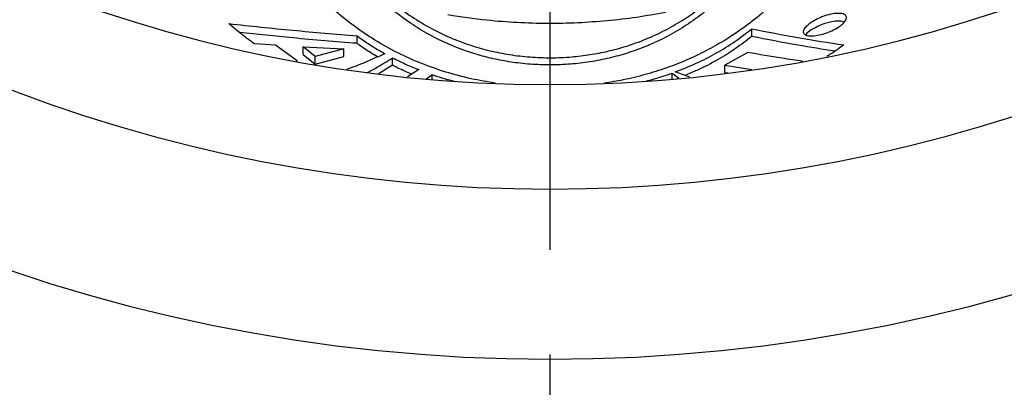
# Model space of a CAD drawing. Header units: millimetres. Extents: x 8 to 862, y 8 to 585.
# Tile 78 of 84: x 726 to 750, y 527 to 536. Entities that reach past the tile are written whole.
import ezdxf

# ---------------------------------------------------------------- set-up
doc = ezdxf.new("R2010")
doc.units = ezdxf.units.MM
doc.linetypes.add('CENTERX2', pattern=[20.32, 12.7, -2.54, 2.54, -2.54])
doc.layers.add('CENTERLINE', color=4, linetype='CENTERX2')
doc.layers.add('DIMENSIONS', color=2, linetype='Continuous')
doc.layers.add('OUTLINE', color=7, linetype='Continuous', lineweight=25)
doc.styles.add('SLDTEXTSTYLE0', font='TXT', dxfattribs={"width": 0.75})
doc.dimstyles.new('SLDDIMSTYLE23', dxfattribs={"dimtxt": 3.5, "dimasz": 2, "dimexe": 0, "dimexo": 0.0625, "dimgap": 0.875, "dimtad": 1, "dimrnd": 1e-09, "dimzin": 12, "dimdsep": 46, "dimtxsty": 'SLDTEXTSTYLE0', "dimsah": 1, "dimcen": 0, "dimadec": 0, "dimazin": 3, "dimtfac": 1, "dimtofl": 0, "dimtmove": 0, "dimatfit": 3, "dimfxl": 0, "dimfrac": 2, "dimtolj": 1, "dimtzin": 12, "dimarcsym": 0})
doc.dimstyles.new('SLDDIMSTYLE9', dxfattribs={"dimtxt": 3.5, "dimasz": 2, "dimexe": 0, "dimexo": 0.0625, "dimgap": 0.875, "dimtad": 1, "dimrnd": 1e-09, "dimzin": 12, "dimdsep": 46, "dimtxsty": 'SLDTEXTSTYLE0', "dimsah": 1, "dimcen": 0, "dimadec": 0, "dimazin": 3, "dimtfac": 1, "dimtofl": 0, "dimtmove": 0, "dimatfit": 3, "dimfxl": 0, "dimfrac": 2, "dimtolj": 1, "dimtzin": 12, "dimarcsym": 0})

# ---------------------------------------------------------------- blocks, each defined once
blk = doc.blocks.new('_D_87')
at = {"layer": 'DIMENSIONS'}
blk.add_line((791.29, 545.141), (739.166, 568.209), dxfattribs=at)
blk.add_arc((739.166, 568.209), 131.85, 291.26696, 338.13735, dxfattribs=at)
blk.add_solid([(791.29, 545.141), (789.663, 546.408), (789.258, 545.493)], dxfattribs=at)
at = {"layer": 'DIMENSIONS', "insert": (761.078, 563.428), "char_height": 3.5, "attachment_point": 1, "rotation": 336.1278, "style": 'SLDTEXTSTYLE0'}
blk.add_mtext('R57', dxfattribs=at)
blk = doc.blocks.new('_D_91')
at = {"layer": 'DIMENSIONS'}
blk.add_line((713.624, 507.081), (739.166, 568.209), dxfattribs=at)
blk.add_solid([(713.624, 507.081), (714.856, 508.733), (713.934, 509.119)], dxfattribs=at)
at = {"layer": 'DIMENSIONS', "insert": (722.421, 539.794), "char_height": 3.5, "attachment_point": 1, "rotation": 67.3225, "style": 'SLDTEXTSTYLE0'}
blk.add_mtext('R66,25', dxfattribs=at)
blk = doc.blocks.new('SW_CENTERMARKSYMBOL_0')
at = {"layer": 'CENTERLINE', "color": 0}
blk.add_line((0, -5), (0, -79.679), dxfattribs=at)

msp = doc.modelspace()

# ---------------------------------------------------------------- linework, layer by layer
at = {"layer": 'OUTLINE'}
for p, q in [((744.05872, 535.35668), (744.05872, 535.54083)), ((734.49169, 535.18915), (734.49169, 535.37257)), ((732.51842, 535.14), (732.00767, 535.17339)), ((733.0449, 534.76228), (732.51842, 535.14)), ((733.18297, 535.10057), (734.17294, 535.05137)), ((733.47553, 534.86683), (733.18297, 535.10057)), ((733.18297, 534.91581), (733.18297, 535.10057)), ((734.17294, 535.05137), (733.47553, 534.86683)), ((734.17294, 534.86734), (734.17294, 535.05137)), ((733.18297, 534.91581), (733.47553, 534.68232)), ((733.47553, 534.68232), (734.17294, 534.86734)), ((733.47553, 534.68232), (733.47553, 534.86683)), ((735.35374, 534.65601), (735.35374, 534.83657)), ((743.96118, 534.96824), (743.40593, 534.65904)), ((733.01892, 534.75633), (733.0449, 534.76228)), ((733.0449, 534.74517), (733.0449, 534.76228)), ((735.35374, 534.65601), (735.00603, 534.44551)), ((735.98604, 534.55094), (735.71434, 534.37585)), ((743.40593, 534.65904), (744.06303, 534.55423)), ((743.40593, 534.47713), (743.40593, 534.65904)), ((736.17845, 534.3302), (736.31643, 534.42963)), ((736.31643, 534.3095), (736.31643, 534.42963)), ((742.12835, 534.4677), (742.28774, 534.34266)), ((742.12835, 534.31916), (742.12835, 534.4677)), ((742.56058, 534.37028), (742.20156, 534.49433)), ((743.47798, 534.46544), (743.40593, 534.47713))]:
    msp.add_line(p, q, dxfattribs=at)
for radius, start, end in [(40.67122, 180, 0), (34.01882, 180.168424, 359.831576), (36.55, 225, 315)]:
    msp.add_arc((739.16604, 568.20876), radius, start, end, dxfattribs=at)
for points, knots in [([(737.83696, 534.22499), (737.64348, 534.25714), (737.23474, 534.32505), (736.6375, 534.48772), (736.04649, 534.69475), (735.46957, 534.95129), (734.91533, 535.26086), (734.39018, 535.61967), (733.89455, 536.02106), (733.43545, 536.45958), (733.01914, 536.93335), (732.66147, 537.42181), (732.36135, 537.92255), (732.11946, 538.43213), (731.93516, 538.94664), (731.80927, 539.45963), (731.74361, 539.95297), (731.73341, 540.42361), (731.77316, 540.87071), (731.86268, 541.3059), (732.0023, 541.72603), (732.19219, 542.12849), (732.4345, 542.51078), (732.72424, 542.87509), (732.9615, 543.10103), (733.08004, 543.21391)], [0, 0, 0, 0, 0.03417366, 0.0721956, 0.11032652, 0.14836996, 0.19038397, 0.23250723, 0.2745556, 0.32132551, 0.36826258, 0.4152294, 0.46203975, 0.5094295, 0.55694903, 0.60447482, 0.65187315, 0.69535751, 0.73899697, 0.78268037, 0.82630278, 0.86977262, 0.91316578, 0.9566163, 1, 1, 1, 1]), ([(745.5233, 542.95052), (745.64007, 542.81816), (745.87401, 542.55299), (746.14283, 542.12348), (746.35287, 541.6737), (746.50041, 541.19677), (746.58401, 540.6935), (746.6017, 540.16718), (746.55296, 539.62925), (746.44305, 539.1082), (746.28096, 538.6085), (746.07609, 538.13329), (745.82044, 537.66169), (745.51422, 537.19804), (745.1665, 536.75893), (744.78106, 536.34393), (744.36257, 535.95463), (743.90025, 535.58666), (743.42748, 535.26862), (742.95304, 535.00173), (742.48653, 534.7811), (741.99533, 534.58829), (741.48066, 534.42668), (740.97548, 534.30208), (740.63613, 534.24793), (740.48153, 534.22326)], [0, 0, 0, 0, 0.050136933, 0.10044194, 0.150764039, 0.200925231, 0.25316627, 0.305567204, 0.357972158, 0.41021897, 0.455536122, 0.501030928, 0.546566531, 0.592023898, 0.637309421, 0.6789375, 0.720697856, 0.762427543, 0.804014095, 0.83750363, 0.871104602, 0.904686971, 0.938150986, 0.971824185, 1, 1, 1, 1]), ([(733.73217, 542.79166), (733.65835, 542.63082), (733.51048, 542.30861), (733.36077, 541.80995), (733.26184, 541.30229), (733.21802, 540.78716), (733.22695, 540.26474), (733.28922, 539.73589), (733.40616, 539.20289), (733.57911, 538.67033), (733.80938, 538.14237), (734.07628, 537.66339), (734.36643, 537.23243), (734.6682, 536.85021), (735.01045, 536.48319), (735.39401, 536.13866), (735.8211, 535.82263), (736.2921, 535.53888), (736.77121, 535.31041), (737.24678, 535.13484), (737.70656, 535.00483), (738.18732, 534.90864), (738.68457, 534.85129), (739.19016, 534.83295), (739.67806, 534.85362), (740.14041, 534.90979), (740.57385, 534.99379), (741.03357, 535.11711), (741.50869, 535.28864), (741.98731, 535.51252), (742.43519, 535.77313), (742.84908, 536.06898), (743.22859, 536.39607), (743.56839, 536.74343), (743.88749, 537.12724), (744.18082, 537.54412), (744.44284, 537.99164), (744.65986, 538.44608), (744.83317, 538.90403), (744.97694, 539.40778), (745.07754, 539.95598), (745.11898, 540.54557), (745.09352, 541.1289), (745.00895, 541.64371), (744.89062, 542.09164), (744.79305, 542.34642), (744.74427, 542.47381)], [0, 0, 0, 0, 0.02757417, 0.05523959, 0.08294522, 0.11062815, 0.13821734, 0.16607818, 0.19404415, 0.22202964, 0.24996452, 0.27779909, 0.29912441, 0.32050447, 0.3418646, 0.36316281, 0.38431689, 0.40551546, 0.42663873, 0.44323561, 0.4598747, 0.47645529, 0.49314355, 0.50989638, 0.52658122, 0.54152704, 0.55651954, 0.57147477, 0.59094596, 0.61049012, 0.62998868, 0.6504409, 0.67096414, 0.69151207, 0.71199802, 0.73603874, 0.76015377, 0.78430998, 0.80845504, 0.83252112, 0.86357505, 0.89471154, 0.92584735, 0.95690071, 0.97845063, 1, 1, 1, 1]), ([(745.10167, 540.42243), (745.10331, 540.3527), (745.10912, 540.10714), (745.06147, 539.67867), (744.95901, 539.13897), (744.79525, 538.59686), (744.57286, 538.05765), (744.2888, 537.52633), (743.97834, 537.06218), (743.66105, 536.66564), (743.35396, 536.33575), (743.01242, 536.02233), (742.62986, 535.72622), (742.20248, 535.45309), (741.72876, 535.20779), (741.24968, 535.0136), (740.77587, 534.86834), (740.31841, 534.76497), (739.84476, 534.69484), (739.36007, 534.66201), (738.87196, 534.66586), (738.39997, 534.70534), (737.95083, 534.77775), (737.52737, 534.87684), (737.07151, 535.01781), (736.59566, 535.21099), (736.11391, 535.46187), (735.6646, 535.75152), (735.25114, 536.0788), (734.87442, 536.43945), (734.54127, 536.8194), (734.23419, 537.23319), (733.95802, 537.67755), (733.71836, 538.15141), (733.52707, 538.63082), (733.38177, 539.11245), (733.27621, 539.63899), (733.2213, 540.07699), (733.22993, 540.3509), (733.23218, 540.42236)], [0, 0, 0, 0, 0.01432758, 0.05045739, 0.08692641, 0.12355272, 0.16020087, 0.19676626, 0.23318392, 0.25788117, 0.28263981, 0.30737616, 0.33204283, 0.35778215, 0.38357855, 0.40928159, 0.42986947, 0.45051221, 0.47108306, 0.49175055, 0.51249517, 0.53316353, 0.55229183, 0.57147698, 0.59061828, 0.61680963, 0.6430997, 0.66933018, 0.69725535, 0.72527714, 0.75333279, 0.78130428, 0.81369765, 0.84619289, 0.87874142, 0.91127233, 0.94369596, 0.98531047, 1, 1, 1, 1]), ([(741.96655, 535.9354), (741.73315, 535.89397), (741.26618, 535.81108), (740.55714, 535.729), (739.8375, 535.67805), (739.10851, 535.66293), (738.37299, 535.68458), (737.56619, 535.74525), (737.01048, 535.82865), (736.69642, 535.87578)], [0, 0, 0, 0, 0.13465572, 0.26941245, 0.40406399, 0.54263773, 0.68132585, 0.81990028, 1, 1, 1, 1]), ([(745.83078, 535.85326), (745.89398, 535.87163), (746.0204, 535.90836), (746.18514, 535.92054), (746.30389, 535.89748), (746.36017, 535.84127), (746.3524, 535.76427), (746.28988, 535.67789), (746.18299, 535.59022), (746.04024, 535.50745), (745.87131, 535.43639), (745.69095, 535.3853), (745.52088, 535.36269), (745.38703, 535.37427), (745.31101, 535.41916), (745.30062, 535.489), (745.3488, 535.57212), (745.44346, 535.65944), (745.57506, 535.74449), (745.71068, 535.81038), (745.79814, 535.84161), (745.83078, 535.85326)], [0, 0, 0, 0, 0.05979796, 0.11960789, 0.17861726, 0.23415725, 0.28565493, 0.33454736, 0.38302832, 0.43306963, 0.48601187, 0.54229407, 0.60115157, 0.66053096, 0.71774316, 0.77098855, 0.82058484, 0.86857357, 0.91743768, 0.96918004, 1, 1, 1, 1]), ([(731.38399, 535.66603), (731.89945, 535.61014), (732.93049, 535.49833), (733.97125, 535.4145), (734.49169, 535.37257)], [0, 0, 0, 0, 0.49993783, 1, 1, 1, 1]), ([(732.00767, 535.17339), (731.95356, 535.21316), (731.81826, 535.31261), (731.60895, 535.47614), (731.459, 535.60271), (731.38399, 535.66603)], [0, 0, 0, 0, 0.24984577, 0.62474946, 1, 1, 1, 1]), ([(742.20156, 534.49433), (742.3741, 534.5624), (742.71919, 534.69856), (743.20151, 534.94677), (743.65606, 535.22586), (743.92449, 535.43584), (744.05872, 535.54083)], [0, 0, 0, 0, 0.24518383, 0.49037122, 0.745181, 1, 1, 1, 1]), ([(744.05872, 535.54083), (744.43242, 535.46714), (745.17998, 535.31973), (745.92054, 535.20604), (746.2909, 535.14918)], [0, 0, 0, 0, 0.49990089, 1, 1, 1, 1]), ([(745.83078, 535.66741), (745.77001, 535.64474), (745.64832, 535.59937), (745.49081, 535.50698), (745.39326, 535.43504), (745.37021, 535.40119), (745.36738, 535.39704)], [0, 0, 0, 0, 0.324845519, 0.650393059, 0.957113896, 1, 1, 1, 1]), ([(746.29737, 535.69827), (746.28165, 535.70675), (746.24048, 535.72894), (746.12109, 535.73177), (745.97507, 535.71129), (745.87276, 535.68017), (745.83078, 535.66741)], [0, 0, 0, 0, 0.18017394, 0.47187774, 0.78330118, 1, 1, 1, 1]), ([(734.49169, 535.18915), (734.23106, 535.20833), (733.70978, 535.2467), (732.75967, 535.335), (732.07156, 535.40772), (731.64133, 535.45318)], [0, 0, 0, 0, 0.27258845, 0.54518974, 1, 1, 1, 1]), ([(734.49169, 535.37257), (734.5977, 535.29604), (734.81031, 535.14256), (735.04767, 535.00539), (735.16668, 534.93662)], [0, 0, 0, 0, 0.49860494, 1, 1, 1, 1]), ([(744.05872, 535.35668), (743.92977, 535.25588), (743.67187, 535.05429), (743.22479, 534.77978), (742.81402, 534.56302), (742.53651, 534.45232), (742.43748, 534.41281)], [0, 0, 0, 0, 0.27659986, 0.55319285, 0.84055852, 1, 1, 1, 1]), ([(746.07283, 534.9989), (745.77515, 535.04497), (745.10705, 535.14839), (744.43263, 535.28239), (744.05872, 535.35668)], [0, 0, 0, 0, 0.44558082, 1, 1, 1, 1]), ([(734.99169, 534.85992), (734.93303, 534.89405), (734.75606, 534.99704), (734.59762, 535.11217), (734.49169, 535.18915)], [0, 0, 0, 0, 0.33140535, 1, 1, 1, 1]), ([(746.2909, 535.14918), (746.18273, 535.07269), (746.04862, 534.97786), (745.9078, 534.88735), (745.88056, 534.86985)], [0, 0, 0, 0, 0.80657067, 1, 1, 1, 1]), ([(735.16668, 534.93662), (735.02325, 534.87284), (734.73638, 534.74528), (734.42928, 534.62054), (734.26663, 534.56551), (734.24514, 534.55825)], [0, 0, 0, 0, 0.4646328, 0.92927495, 1, 1, 1, 1]), ([(734.74554, 534.48376), (734.82608, 534.52691), (735.02778, 534.63498), (735.23142, 534.76092), (735.35374, 534.83657)], [0, 0, 0, 0, 0.39934803, 1, 1, 1, 1]), ([(735.35374, 534.83657), (735.4556, 534.78583), (735.65971, 534.68417), (735.87713, 534.59541), (735.98604, 534.55094)], [0, 0, 0, 0, 0.49906207, 1, 1, 1, 1]), ([(745.29998, 534.75196), (745.13072, 534.77631), (744.6862, 534.84025), (744.23844, 534.91929), (743.96118, 534.96824)], [0, 0, 0, 0, 0.38077236, 1, 1, 1, 1]), ([(735.81775, 534.44249), (735.76611, 534.46373), (735.60594, 534.5296), (735.4556, 534.60496), (735.35374, 534.65601)], [0, 0, 0, 0, 0.32244181, 1, 1, 1, 1]), ([(736.31643, 534.42963), (736.45338, 534.38376), (736.62475, 534.32637), (736.80458, 534.28206), (736.8407, 534.27316)], [0, 0, 0, 0, 0.79913878, 1, 1, 1, 1]), ([(741.49881, 534.27534), (741.55457, 534.28923), (741.77118, 534.34318), (741.97615, 534.41464), (742.12835, 534.4677)], [0, 0, 0, 0, 0.25744514, 1, 1, 1, 1])]:
    msp.add_open_spline(points, degree=3, knots=knots, dxfattribs=at)

# ---------------------------------------------------------------- block references
at = {"layer": 'CENTERLINE'}
msp.add_blockref('SW_CENTERMARKSYMBOL_0', (739.16604, 568.20876), dxfattribs=at)

# ---------------------------------------------------------------- dimensions: what is measured, and where the dimension line sits
at = {"layer": 'DIMENSIONS'}
for mpoint, dimstyle, picture, middle in [((713.62376, 507.08059), 'SLDDIMSTYLE9', '_D_91', (729.30075, 544.59898)), ((791.28972, 545.14098), 'SLDDIMSTYLE23', '_D_87', (763.05269, 557.63754))]:
    dim = msp.add_radius_dim(center=(739.16604, 568.20876), mpoint=mpoint, dimstyle=dimstyle, dxfattribs=at)
    dim.commit()
    dim.dimension.update_dxf_attribs({"geometry": picture, "text_midpoint": middle, "dimtype": 164})

doc.saveas('drawing.dxf')
